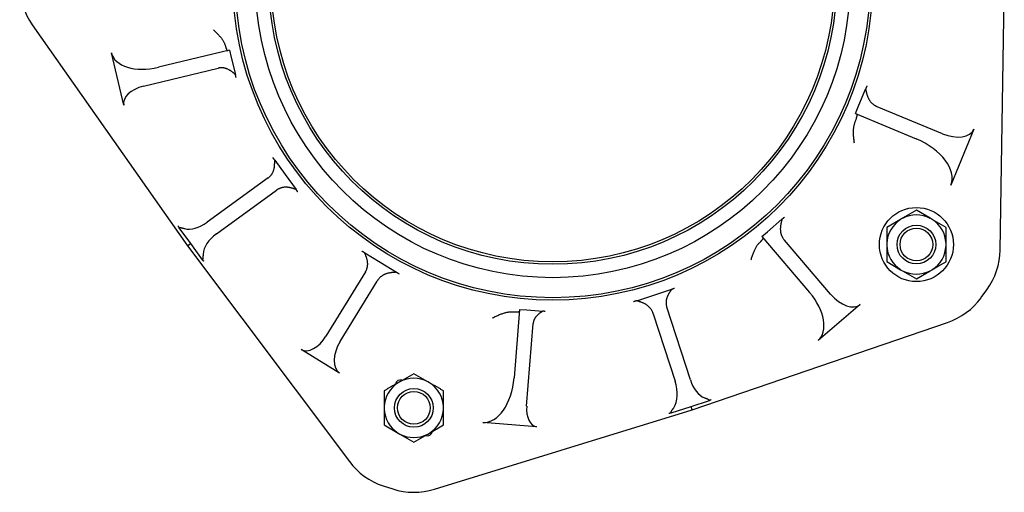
# Model space of a CAD drawing. Header units: millimetres. Extents: x -65 to 4199, y -78 to 1087.
# Tile 1 of 11: x -65 to 333, y 174 to 365. Entities that reach past the tile are written whole.
import ezdxf

# ---------------------------------------------------------------- set-up
doc = ezdxf.new("R2010")
doc.units = ezdxf.units.MM
doc.layers.add('DETAIL', color=2, linetype='Continuous')

msp = doc.modelspace()

# ---------------------------------------------------------------- linework, layer by layer
at = {"layer": 'DETAIL'}
for p, q in [((331.7, 271.9), (333.4, 381.14)), ((-60.2, 363.03), (2.63, 273.66)), ((-23.12, 330.62), (-28.18, 351.7)), ((19.68, 352.8), (-9.15, 345.88)), ((19.68, 352.8), (20.38, 349.89)), ((20.38, 349.89), (22.04, 342.96)), ((-15.21, 338.26), (15.05, 345.52)), ((274.24, 329.91), (277.21, 337.09)), ((273.09, 327.13), (274.24, 329.91)), ((273.09, 327.13), (297.66, 316.96)), ((308.39, 319.01), (281.96, 329.95)), ((321.11, 320.79), (311.77, 298.23)), ((37.98, 308.33), (42.25, 302.45)), ((35.3, 301.11), (10.58, 283.15)), ((42.25, 302.45), (46.61, 296.45)), ((14.39, 278.5), (38.66, 296.13)), ((297.81, 288), (292.19, 284.76)), ((303.42, 284.76), (297.81, 288)), ((237.5, 279.34), (243.37, 284.36)), ((291.43, 284.32), (285.81, 281.08)), ((292.19, 284.76), (291.43, 284.32)), ((304.18, 284.32), (303.42, 284.76)), ((309.8, 281.08), (304.18, 284.32)), ((-0.81, 280.91), (3.82, 274.53)), ((235.22, 277.39), (237.5, 279.34)), ((285.81, 281.08), (285.81, 274.59)), ((309.8, 274.59), (309.8, 281.08)), ((235.22, 277.39), (254.58, 254.72)), ((263.06, 254.03), (244.36, 275.92)), ((2.63, 273.66), (3.82, 274.53)), ((2.63, 273.66), (68.21, 186.29)), ((3.82, 274.53), (8.56, 268)), ((285.81, 274.59), (285.81, 273.71)), ((285.81, 273.71), (285.81, 267.23)), ((309.8, 273.71), (309.8, 274.59)), ((309.8, 267.23), (309.8, 273.71)), ((74.41, 270.79), (80.61, 266.99)), ((285.81, 267.23), (291.43, 263.98)), ((80.61, 266.99), (87.22, 262.94)), ((291.43, 263.98), (292.19, 263.55)), ((292.19, 263.55), (297.81, 260.3)), ((297.81, 260.3), (303.42, 263.55)), ((303.42, 263.55), (304.18, 263.98)), ((74.7, 263.09), (58.73, 237.04)), ((64.48, 234.93), (79.45, 259.37)), ((191.92, 253.82), (198.75, 256.03)), ((324, 252.65), (326.36, 255.88)), ((184.54, 251.42), (191.92, 253.82)), ((137.06, 247.91), (134.88, 220.22)), ((137.06, 247.91), (140.05, 247.68)), ((140.05, 247.68), (146.52, 247.17)), ((206.27, 219.36), (196.72, 248.78)), ((275.07, 249.89), (258, 235.31)), ((191.27, 246.13), (200.12, 218.9)), ((139.99, 208.71), (142.62, 242.13)), ((207.06, 207.24), (310.42, 242.61)), ((64.26, 222.13), (48.66, 231.69)), ((94.31, 221.88), (88.69, 218.64)), ((99.93, 218.64), (94.31, 221.88)), ((86.77, 217.53), (86.9, 217.93)), ((88.69, 218.64), (87.93, 218.2)), ((89.42, 219.21), (89.59, 219.16)), ((100.69, 218.2), (99.93, 218.64)), ((82.31, 214.96), (82.31, 208.47)), ((106.3, 208.47), (106.3, 214.96)), ((82.31, 208.47), (82.31, 207.59)), ((82.31, 207.59), (82.31, 201.11)), ((106.3, 207.59), (106.3, 208.47)), ((106.3, 201.11), (106.3, 207.59)), ((198.51, 206.01), (206.6, 208.64)), ((206.6, 208.64), (213.98, 211.04)), ((207.06, 207.24), (206.6, 208.64)), ((102.64, 175.1), (207.06, 207.24)), ((82.31, 201.11), (87.93, 197.86)), ((100.69, 197.86), (106.3, 201.11)), ((144.04, 200.42), (122.22, 202.14)), ((87.93, 197.86), (88.69, 197.43)), ((88.69, 197.43), (94.31, 194.18)), ((94.31, 194.18), (99.93, 197.43)), ((99.21, 196.88), (99.06, 196.93)), ((99.93, 197.43), (100.69, 197.86)), ((101.85, 198.54), (101.73, 198.16)), ((81.95, 176.47), (85.76, 175.23))]:
    msp.add_line(p, q, dxfattribs=at)
at = {"layer": 'DETAIL', "flags": 128}
for points in [[(13.18, 361.06), (13.47, 360.8), (13.75, 360.54), (14.03, 360.27), (14.29, 360.01), (14.56, 359.74), (14.81, 359.48), (15.06, 359.21), (15.3, 358.95), (15.53, 358.68), (15.75, 358.42), (15.97, 358.16), (16.18, 357.9), (16.38, 357.64), (16.56, 357.38), (16.74, 357.12), (16.91, 356.87), (17.07, 356.61), (17.22, 356.36), (17.36, 356.11), (17.48, 355.86), (17.6, 355.62), (17.7, 355.38), (17.79, 355.14), (17.86, 354.9)], [(17.86, 354.9), (17.92, 354.71), (17.98, 354.52), (18.03, 354.34), (18.09, 354.17), (18.14, 354.01), (18.19, 353.85), (18.24, 353.71), (18.29, 353.58), (18.33, 353.45), (18.38, 353.34), (18.42, 353.23), (18.47, 353.13), (18.51, 353.04), (18.55, 352.96), (18.58, 352.89), (18.62, 352.82), (18.65, 352.77), (18.68, 352.72), (18.72, 352.68), (18.74, 352.65), (18.77, 352.62), (18.8, 352.61), (18.82, 352.6), (18.84, 352.6)], [(18.77, 345.21), (18.62, 345.27), (18.47, 345.33), (18.32, 345.38), (18.16, 345.43), (18.01, 345.47), (17.85, 345.51), (17.7, 345.55), (17.54, 345.58), (17.38, 345.61), (17.23, 345.63), (17.07, 345.65), (16.91, 345.67), (16.75, 345.68), (16.6, 345.68), (16.44, 345.68), (16.28, 345.68), (16.13, 345.68), (15.97, 345.67), (15.81, 345.65), (15.66, 345.63), (15.5, 345.61), (15.35, 345.58), (15.2, 345.55), (15.05, 345.52)], [(22.04, 342.96), (21.95, 343.03), (21.86, 343.11), (21.76, 343.19), (21.66, 343.28), (21.55, 343.37), (21.45, 343.46), (21.33, 343.55), (21.22, 343.65), (21.1, 343.74), (20.97, 343.84), (20.85, 343.94), (20.72, 344.04), (20.58, 344.14), (20.44, 344.24), (20.3, 344.34), (20.16, 344.44), (20.01, 344.54), (19.85, 344.64), (19.69, 344.74), (19.52, 344.84), (19.34, 344.93), (19.16, 345.03), (18.97, 345.12), (18.77, 345.21)], [(22.31, 341.81), (22.3, 341.85), (22.29, 341.88), (22.28, 341.92), (22.27, 341.96), (22.26, 342), (22.25, 342.04), (22.24, 342.08), (22.23, 342.13), (22.22, 342.17), (22.21, 342.22), (22.2, 342.26), (22.19, 342.31), (22.18, 342.36), (22.17, 342.41), (22.16, 342.46), (22.14, 342.51), (22.13, 342.56), (22.12, 342.62), (22.11, 342.67), (22.1, 342.73), (22.08, 342.78), (22.07, 342.84), (22.06, 342.9), (22.04, 342.96)], [(277.75, 338.36), (277.74, 338.32), (277.72, 338.28), (277.7, 338.24), (277.69, 338.2), (277.67, 338.15), (277.65, 338.11), (277.63, 338.06), (277.61, 338.02), (277.59, 337.97), (277.57, 337.92), (277.55, 337.87), (277.53, 337.81), (277.5, 337.76), (277.48, 337.71), (277.45, 337.65), (277.43, 337.59), (277.41, 337.53), (277.38, 337.47), (277.35, 337.41), (277.33, 337.35), (277.3, 337.29), (277.27, 337.22), (277.24, 337.16), (277.21, 337.09)], [(277.21, 337.09), (277.24, 336.97), (277.27, 336.85), (277.3, 336.72), (277.33, 336.58), (277.37, 336.44), (277.4, 336.3), (277.44, 336.15), (277.47, 335.99), (277.51, 335.84), (277.55, 335.68), (277.59, 335.51), (277.64, 335.35), (277.69, 335.18), (277.74, 335), (277.79, 334.83), (277.85, 334.65), (277.91, 334.47), (277.97, 334.29), (278.04, 334.11), (278.11, 333.93), (278.18, 333.75), (278.27, 333.56), (278.36, 333.37), (278.46, 333.17)], [(278.46, 333.17), (278.56, 332.98), (278.66, 332.8), (278.77, 332.63), (278.88, 332.45), (279, 332.28), (279.12, 332.12), (279.25, 331.96), (279.38, 331.8), (279.52, 331.65), (279.66, 331.51), (279.8, 331.37), (279.95, 331.23), (280.1, 331.09), (280.25, 330.97), (280.41, 330.84), (280.57, 330.72), (280.74, 330.61), (280.9, 330.5), (281.07, 330.4), (281.25, 330.3), (281.42, 330.2), (281.6, 330.12), (281.78, 330.03), (281.96, 329.95)], [(272.72, 315.2), (272.66, 315.61), (272.6, 316.02), (272.55, 316.43), (272.5, 316.83), (272.46, 317.23), (272.43, 317.63), (272.4, 318.02), (272.38, 318.41), (272.36, 318.79), (272.35, 319.17), (272.35, 319.53), (272.35, 319.9), (272.36, 320.25), (272.37, 320.6), (272.4, 320.94), (272.43, 321.26), (272.47, 321.58), (272.51, 321.89), (272.56, 322.19), (272.62, 322.47), (272.69, 322.75), (272.76, 323.01), (272.84, 323.27), (272.93, 323.51)], [(272.93, 323.51), (273.03, 323.78), (273.12, 324.04), (273.21, 324.28), (273.29, 324.51), (273.37, 324.73), (273.44, 324.94), (273.5, 325.14), (273.56, 325.33), (273.61, 325.51), (273.66, 325.67), (273.7, 325.83), (273.73, 325.97), (273.76, 326.1), (273.79, 326.22), (273.81, 326.33), (273.82, 326.43), (273.83, 326.52), (273.84, 326.6), (273.84, 326.67), (273.83, 326.73), (273.82, 326.78), (273.81, 326.81), (273.79, 326.84), (273.77, 326.85)], [(37.98, 308.33), (37.93, 308.38), (37.89, 308.44), (37.86, 308.49), (37.82, 308.54), (37.78, 308.59), (37.74, 308.64), (37.71, 308.69), (37.67, 308.73), (37.64, 308.78), (37.61, 308.82), (37.57, 308.87), (37.54, 308.91), (37.51, 308.95), (37.48, 308.99), (37.46, 309.02), (37.43, 309.06), (37.4, 309.1), (37.38, 309.13), (37.35, 309.16), (37.33, 309.2), (37.31, 309.23), (37.29, 309.26), (37.27, 309.28), (37.25, 309.31)], [(37.59, 304.34), (37.65, 304.56), (37.7, 304.76), (37.74, 304.97), (37.78, 305.16), (37.82, 305.35), (37.84, 305.54), (37.87, 305.72), (37.89, 305.9), (37.91, 306.08), (37.92, 306.25), (37.93, 306.42), (37.94, 306.59), (37.95, 306.76), (37.96, 306.93), (37.96, 307.09), (37.97, 307.24), (37.97, 307.39), (37.97, 307.54), (37.97, 307.69), (37.97, 307.83), (37.97, 307.96), (37.97, 308.09), (37.97, 308.21), (37.98, 308.33)], [(35.3, 301.11), (35.43, 301.21), (35.56, 301.31), (35.69, 301.42), (35.81, 301.52), (35.93, 301.64), (36.05, 301.75), (36.17, 301.87), (36.28, 302), (36.39, 302.12), (36.5, 302.25), (36.6, 302.38), (36.7, 302.52), (36.79, 302.66), (36.89, 302.8), (36.98, 302.94), (37.06, 303.09), (37.14, 303.23), (37.22, 303.39), (37.29, 303.54), (37.36, 303.7), (37.42, 303.86), (37.48, 304.02), (37.54, 304.18), (37.59, 304.34)], [(42.67, 297.35), (42.49, 297.36), (42.31, 297.36), (42.12, 297.35), (41.94, 297.34), (41.76, 297.32), (41.58, 297.3), (41.41, 297.28), (41.23, 297.25), (41.05, 297.21), (40.88, 297.17), (40.71, 297.12), (40.54, 297.07), (40.37, 297.02), (40.2, 296.96), (40.04, 296.9), (39.88, 296.83), (39.71, 296.76), (39.56, 296.68), (39.4, 296.6), (39.25, 296.51), (39.1, 296.42), (38.95, 296.33), (38.8, 296.23), (38.66, 296.13)], [(46.61, 296.45), (46.49, 296.48), (46.37, 296.52), (46.25, 296.56), (46.12, 296.6), (45.98, 296.65), (45.84, 296.69), (45.7, 296.74), (45.55, 296.79), (45.4, 296.83), (45.24, 296.88), (45.08, 296.93), (44.92, 296.97), (44.75, 297.02), (44.58, 297.06), (44.41, 297.1), (44.23, 297.14), (44.05, 297.18), (43.87, 297.21), (43.68, 297.24), (43.49, 297.27), (43.3, 297.3), (43.1, 297.32), (42.89, 297.34), (42.67, 297.35)], [(47.34, 295.42), (47.32, 295.45), (47.29, 295.48), (47.27, 295.52), (47.24, 295.55), (47.22, 295.59), (47.19, 295.62), (47.16, 295.66), (47.14, 295.7), (47.11, 295.74), (47.08, 295.78), (47.05, 295.82), (47.02, 295.86), (46.99, 295.91), (46.96, 295.95), (46.93, 296), (46.89, 296.04), (46.86, 296.09), (46.82, 296.14), (46.79, 296.19), (46.76, 296.24), (46.72, 296.29), (46.68, 296.34), (46.65, 296.39), (46.61, 296.45)], [(243.37, 284.36), (243.35, 284.24), (243.32, 284.11), (243.28, 283.98), (243.25, 283.85), (243.22, 283.71), (243.18, 283.56), (243.14, 283.41), (243.11, 283.26), (243.07, 283.1), (243.03, 282.94), (243, 282.78), (242.96, 282.61), (242.93, 282.43), (242.9, 282.26), (242.86, 282.08), (242.84, 281.9), (242.81, 281.71), (242.78, 281.52), (242.76, 281.33), (242.75, 281.14), (242.73, 280.94), (242.72, 280.74), (242.71, 280.53), (242.71, 280.31)], [(244.42, 285.23), (244.39, 285.2), (244.35, 285.18), (244.32, 285.15), (244.29, 285.12), (244.25, 285.09), (244.21, 285.06), (244.18, 285.02), (244.14, 284.99), (244.1, 284.96), (244.06, 284.92), (244.01, 284.89), (243.97, 284.85), (243.93, 284.82), (243.88, 284.78), (243.84, 284.74), (243.79, 284.7), (243.74, 284.66), (243.69, 284.62), (243.64, 284.58), (243.59, 284.54), (243.54, 284.49), (243.48, 284.45), (243.43, 284.4), (243.37, 284.36)], [(-1.21, 281.68), (-1.19, 281.65), (-1.17, 281.62), (-1.15, 281.59), (-1.13, 281.56), (-1.11, 281.53), (-1.09, 281.5), (-1.07, 281.47), (-1.05, 281.44), (-1.03, 281.4), (-1.02, 281.37), (-1, 281.34), (-0.98, 281.31), (-0.97, 281.28), (-0.95, 281.24), (-0.94, 281.21), (-0.92, 281.18), (-0.91, 281.14), (-0.89, 281.11), (-0.88, 281.08), (-0.86, 281.04), (-0.85, 281.01), (-0.84, 280.97), (-0.82, 280.94), (-0.81, 280.91)], [(-0.81, 280.91), (-0.78, 280.95), (-0.73, 280.98), (-0.69, 281.01), (-0.64, 281.03), (-0.58, 281.04), (-0.52, 281.05), (-0.46, 281.06), (-0.39, 281.06), (-0.32, 281.05), (-0.24, 281.04), (-0.16, 281.03), (-0.06, 281.01), (0.03, 280.99), (0.14, 280.97), (0.25, 280.94), (0.36, 280.91), (0.48, 280.88), (0.61, 280.84), (0.74, 280.8), (0.87, 280.77), (1.01, 280.73), (1.16, 280.68), (1.31, 280.64), (1.46, 280.6)], [(242.71, 280.31), (242.72, 280.1), (242.73, 279.9), (242.74, 279.69), (242.77, 279.49), (242.8, 279.29), (242.83, 279.09), (242.87, 278.9), (242.92, 278.7), (242.97, 278.51), (243.03, 278.32), (243.09, 278.13), (243.16, 277.94), (243.23, 277.76), (243.31, 277.58), (243.4, 277.4), (243.48, 277.22), (243.58, 277.05), (243.68, 276.88), (243.78, 276.71), (243.89, 276.55), (244, 276.39), (244.11, 276.23), (244.23, 276.08), (244.36, 275.92)], [(234.21, 274.85), (234.36, 274.99), (234.49, 275.12), (234.63, 275.25), (234.75, 275.37), (234.87, 275.49), (234.98, 275.6), (235.08, 275.71), (235.18, 275.81), (235.26, 275.91), (235.34, 276), (235.42, 276.08), (235.49, 276.17), (235.55, 276.24), (235.6, 276.31), (235.65, 276.38), (235.69, 276.44), (235.72, 276.49), (235.75, 276.54), (235.77, 276.59), (235.79, 276.63), (235.79, 276.66), (235.8, 276.69), (235.79, 276.71), (235.78, 276.73)], [(74.41, 270.79), (74.35, 270.83), (74.29, 270.86), (74.23, 270.89), (74.18, 270.92), (74.13, 270.96), (74.07, 270.99), (74.02, 271.02), (73.97, 271.05), (73.92, 271.08), (73.88, 271.1), (73.83, 271.13), (73.79, 271.16), (73.74, 271.18), (73.7, 271.21), (73.66, 271.23), (73.62, 271.26), (73.58, 271.28), (73.55, 271.3), (73.51, 271.32), (73.48, 271.34), (73.45, 271.36), (73.42, 271.38), (73.39, 271.4), (73.36, 271.42)], [(230.88, 267.9), (230.98, 268.28), (231.09, 268.65), (231.2, 269.01), (231.31, 269.37), (231.43, 269.72), (231.54, 270.07), (231.67, 270.41), (231.79, 270.74), (231.92, 271.07), (232.05, 271.39), (232.19, 271.7), (232.32, 272), (232.46, 272.29), (232.61, 272.58), (232.75, 272.85), (232.9, 273.12), (233.06, 273.38), (233.21, 273.62), (233.37, 273.86), (233.53, 274.08), (233.7, 274.29), (233.86, 274.49), (234.03, 274.68), (234.21, 274.85)], [(8.96, 270.28), (8.96, 270.12), (8.95, 269.97), (8.95, 269.82), (8.94, 269.67), (8.94, 269.53), (8.93, 269.39), (8.93, 269.26), (8.93, 269.14), (8.92, 269.02), (8.91, 268.91), (8.9, 268.8), (8.89, 268.7), (8.88, 268.6), (8.87, 268.51), (8.85, 268.43), (8.84, 268.36), (8.82, 268.29), (8.79, 268.23), (8.76, 268.18), (8.73, 268.13), (8.7, 268.09), (8.66, 268.06), (8.61, 268.03), (8.56, 268)], [(8.56, 268), (8.59, 267.98), (8.63, 267.95), (8.66, 267.93), (8.69, 267.9), (8.72, 267.87), (8.75, 267.85), (8.78, 267.82), (8.81, 267.79), (8.84, 267.77), (8.87, 267.74), (8.89, 267.72), (8.92, 267.69), (8.95, 267.66), (8.97, 267.64), (9, 267.61), (9.02, 267.58), (9.04, 267.56), (9.07, 267.53), (9.09, 267.5), (9.11, 267.48), (9.13, 267.45), (9.15, 267.42), (9.18, 267.4), (9.2, 267.37)], [(75.58, 266.96), (75.55, 267.18), (75.52, 267.39), (75.48, 267.59), (75.44, 267.79), (75.4, 267.98), (75.35, 268.16), (75.31, 268.34), (75.26, 268.51), (75.21, 268.68), (75.15, 268.85), (75.1, 269.01), (75.04, 269.17), (74.98, 269.33), (74.93, 269.49), (74.87, 269.64), (74.81, 269.78), (74.76, 269.92), (74.7, 270.06), (74.65, 270.19), (74.6, 270.32), (74.54, 270.45), (74.5, 270.57), (74.45, 270.68), (74.41, 270.79)], [(304.18, 263.98), (304.41, 264.11), (304.63, 264.24), (304.86, 264.37), (305.08, 264.5), (305.3, 264.63), (305.53, 264.76), (305.75, 264.89), (305.98, 265.02), (306.2, 265.15), (306.43, 265.28), (306.66, 265.41), (306.89, 265.55), (307.12, 265.68), (307.35, 265.81), (307.59, 265.95), (307.82, 266.09), (308.06, 266.22), (308.3, 266.36), (308.54, 266.5), (308.79, 266.64), (309.04, 266.79), (309.29, 266.93), (309.54, 267.08), (309.8, 267.23)], [(74.7, 263.09), (74.78, 263.24), (74.86, 263.38), (74.94, 263.53), (75.01, 263.68), (75.08, 263.83), (75.15, 263.98), (75.21, 264.13), (75.27, 264.29), (75.32, 264.45), (75.37, 264.61), (75.41, 264.77), (75.45, 264.93), (75.49, 265.1), (75.52, 265.26), (75.55, 265.43), (75.57, 265.59), (75.59, 265.76), (75.6, 265.93), (75.61, 266.1), (75.61, 266.27), (75.61, 266.44), (75.6, 266.62), (75.59, 266.79), (75.58, 266.96)], [(83.16, 262.32), (82.96, 262.25), (82.77, 262.18), (82.58, 262.1), (82.39, 262.01), (82.21, 261.92), (82.03, 261.83), (81.85, 261.73), (81.68, 261.62), (81.51, 261.51), (81.34, 261.4), (81.18, 261.28), (81.02, 261.15), (80.87, 261.02), (80.72, 260.89), (80.57, 260.76), (80.43, 260.62), (80.29, 260.47), (80.16, 260.33), (80.03, 260.17), (79.9, 260.02), (79.78, 259.86), (79.67, 259.7), (79.56, 259.54), (79.45, 259.37)], [(87.22, 262.94), (87.1, 262.93), (86.97, 262.92), (86.84, 262.91), (86.7, 262.9), (86.56, 262.88), (86.41, 262.87), (86.26, 262.86), (86.1, 262.85), (85.94, 262.84), (85.77, 262.82), (85.61, 262.81), (85.43, 262.79), (85.26, 262.77), (85.08, 262.74), (84.9, 262.72), (84.72, 262.69), (84.53, 262.66), (84.34, 262.62), (84.16, 262.59), (83.97, 262.54), (83.77, 262.5), (83.57, 262.44), (83.37, 262.38), (83.16, 262.32)], [(88.39, 262.21), (88.35, 262.23), (88.31, 262.25), (88.28, 262.27), (88.24, 262.3), (88.2, 262.32), (88.16, 262.35), (88.12, 262.37), (88.07, 262.4), (88.03, 262.43), (87.98, 262.46), (87.94, 262.49), (87.89, 262.52), (87.84, 262.55), (87.79, 262.58), (87.74, 262.61), (87.68, 262.64), (87.63, 262.68), (87.58, 262.71), (87.52, 262.75), (87.46, 262.78), (87.4, 262.82), (87.34, 262.86), (87.28, 262.9), (87.22, 262.94)], [(198.75, 256.03), (198.68, 255.94), (198.61, 255.84), (198.53, 255.73), (198.45, 255.62), (198.37, 255.51), (198.29, 255.39), (198.2, 255.27), (198.12, 255.15), (198.03, 255.02), (197.94, 254.89), (197.85, 254.75), (197.76, 254.61), (197.67, 254.47), (197.58, 254.32), (197.49, 254.18), (197.4, 254.02), (197.31, 253.86), (197.23, 253.7), (197.14, 253.53), (197.06, 253.36), (196.97, 253.17), (196.89, 252.98), (196.82, 252.79), (196.74, 252.59)], [(199.88, 256.39), (199.85, 256.38), (199.81, 256.37), (199.77, 256.35), (199.73, 256.34), (199.69, 256.33), (199.65, 256.31), (199.61, 256.3), (199.57, 256.29), (199.52, 256.27), (199.48, 256.26), (199.43, 256.25), (199.38, 256.23), (199.34, 256.22), (199.29, 256.2), (199.24, 256.18), (199.19, 256.17), (199.13, 256.15), (199.08, 256.14), (199.03, 256.12), (198.97, 256.1), (198.92, 256.09), (198.86, 256.07), (198.8, 256.05), (198.75, 256.03)], [(184.54, 251.42), (184.47, 251.39), (184.41, 251.37), (184.34, 251.35), (184.27, 251.33), (184.21, 251.3), (184.14, 251.28), (184.08, 251.26), (184.02, 251.24), (183.96, 251.22), (183.9, 251.2), (183.85, 251.18), (183.79, 251.16), (183.74, 251.14), (183.69, 251.13), (183.64, 251.11), (183.59, 251.09), (183.54, 251.08), (183.49, 251.06), (183.44, 251.05), (183.4, 251.03), (183.36, 251.02), (183.31, 251), (183.27, 250.99), (183.23, 250.98)], [(188.35, 249.87), (188.15, 249.98), (187.97, 250.09), (187.78, 250.19), (187.6, 250.28), (187.43, 250.36), (187.25, 250.44), (187.08, 250.52), (186.91, 250.6), (186.74, 250.67), (186.57, 250.73), (186.4, 250.8), (186.23, 250.86), (186.07, 250.91), (185.91, 250.97), (185.75, 251.02), (185.6, 251.07), (185.45, 251.12), (185.31, 251.17), (185.17, 251.21), (185.03, 251.26), (184.9, 251.3), (184.77, 251.34), (184.65, 251.38), (184.54, 251.42)], [(196.74, 252.59), (196.69, 252.43), (196.64, 252.27), (196.6, 252.11), (196.56, 251.95), (196.53, 251.79), (196.5, 251.63), (196.48, 251.47), (196.46, 251.31), (196.44, 251.15), (196.43, 250.99), (196.42, 250.82), (196.42, 250.66), (196.42, 250.5), (196.43, 250.34), (196.44, 250.18), (196.45, 250.02), (196.47, 249.86), (196.49, 249.7), (196.52, 249.55), (196.55, 249.39), (196.59, 249.24), (196.62, 249.08), (196.67, 248.93), (196.72, 248.78)], [(191.27, 246.13), (191.2, 246.31), (191.13, 246.5), (191.06, 246.68), (190.98, 246.87), (190.89, 247.05), (190.8, 247.22), (190.71, 247.4), (190.61, 247.57), (190.5, 247.74), (190.39, 247.91), (190.28, 248.07), (190.16, 248.23), (190.03, 248.39), (189.9, 248.54), (189.77, 248.69), (189.63, 248.84), (189.48, 248.98), (189.33, 249.12), (189.18, 249.26), (189.02, 249.39), (188.86, 249.52), (188.69, 249.64), (188.52, 249.75), (188.35, 249.87)], [(126.21, 244.46), (126.57, 244.64), (126.92, 244.83), (127.27, 245), (127.63, 245.17), (127.98, 245.33), (128.32, 245.49), (128.67, 245.64), (129.01, 245.78), (129.35, 245.91), (129.69, 246.04), (130.02, 246.16), (130.35, 246.27), (130.67, 246.38), (130.99, 246.47), (131.31, 246.56), (131.62, 246.64), (131.93, 246.71), (132.24, 246.77), (132.53, 246.81), (132.83, 246.85), (133.11, 246.88), (133.4, 246.9), (133.67, 246.91), (133.93, 246.9)], [(133.93, 246.9), (134.19, 246.89), (134.43, 246.88), (134.66, 246.88), (134.88, 246.87), (135.09, 246.87), (135.29, 246.87), (135.47, 246.87), (135.65, 246.88), (135.81, 246.88), (135.97, 246.89), (136.11, 246.9), (136.24, 246.91), (136.36, 246.92), (136.47, 246.93), (136.57, 246.95), (136.66, 246.96), (136.74, 246.98), (136.8, 247), (136.86, 247.02), (136.91, 247.04), (136.95, 247.06), (136.97, 247.08), (136.99, 247.11), (137, 247.13)], [(143.6, 244.73), (143.53, 244.63), (143.46, 244.53), (143.4, 244.43), (143.33, 244.33), (143.27, 244.23), (143.21, 244.13), (143.16, 244.02), (143.11, 243.92), (143.06, 243.81), (143.01, 243.7), (142.96, 243.6), (142.92, 243.49), (142.88, 243.38), (142.85, 243.27), (142.81, 243.16), (142.78, 243.04), (142.75, 242.93), (142.73, 242.82), (142.7, 242.71), (142.68, 242.59), (142.66, 242.48), (142.65, 242.36), (142.63, 242.25), (142.62, 242.13)], [(146.52, 247.17), (146.42, 247.1), (146.32, 247.04), (146.21, 246.97), (146.1, 246.9), (145.99, 246.82), (145.87, 246.74), (145.75, 246.66), (145.62, 246.58), (145.5, 246.49), (145.37, 246.4), (145.24, 246.31), (145.11, 246.21), (144.98, 246.11), (144.85, 246), (144.72, 245.89), (144.59, 245.78), (144.46, 245.66), (144.33, 245.54), (144.2, 245.42), (144.07, 245.29), (143.95, 245.16), (143.83, 245.02), (143.71, 244.88), (143.6, 244.73)], [(147.5, 247.08), (147.47, 247.08), (147.44, 247.09), (147.41, 247.09), (147.38, 247.09), (147.34, 247.09), (147.31, 247.1), (147.27, 247.1), (147.23, 247.1), (147.2, 247.11), (147.16, 247.11), (147.12, 247.11), (147.08, 247.12), (147.04, 247.12), (146.99, 247.12), (146.95, 247.13), (146.91, 247.13), (146.86, 247.14), (146.81, 247.14), (146.77, 247.14), (146.72, 247.15), (146.67, 247.15), (146.62, 247.16), (146.57, 247.16), (146.52, 247.17)], [(87.93, 218.2), (87.71, 218.07), (87.48, 217.94), (87.26, 217.81), (87.04, 217.68), (86.81, 217.55), (86.59, 217.42), (86.36, 217.29), (86.14, 217.16), (85.91, 217.03), (85.68, 216.9), (85.45, 216.77), (85.23, 216.64), (84.99, 216.5), (84.76, 216.37), (84.53, 216.23), (84.29, 216.1), (84.05, 215.96), (83.81, 215.82), (83.57, 215.68), (83.32, 215.54), (83.08, 215.4), (82.83, 215.25), (82.57, 215.11), (82.31, 214.96)], [(106.3, 214.96), (106.05, 215.11), (105.79, 215.25), (105.54, 215.4), (105.29, 215.54), (105.05, 215.68), (104.81, 215.82), (104.56, 215.96), (104.33, 216.1), (104.09, 216.23), (103.86, 216.37), (103.62, 216.5), (103.39, 216.64), (103.16, 216.77), (102.94, 216.9), (102.71, 217.03), (102.48, 217.16), (102.26, 217.29), (102.03, 217.42), (101.81, 217.55), (101.58, 217.68), (101.36, 217.81), (101.13, 217.94), (100.91, 218.07), (100.69, 218.2)], [(211.98, 212.13), (212.13, 212.08), (212.27, 212.02), (212.4, 211.97), (212.54, 211.92), (212.67, 211.87), (212.79, 211.83), (212.91, 211.78), (213.03, 211.74), (213.14, 211.69), (213.24, 211.65), (213.34, 211.61), (213.43, 211.57), (213.52, 211.53), (213.6, 211.49), (213.67, 211.45), (213.73, 211.41), (213.79, 211.37), (213.84, 211.33), (213.88, 211.28), (213.91, 211.24), (213.94, 211.19), (213.96, 211.15), (213.98, 211.09), (213.98, 211.04)], [(213.98, 211.04), (214.02, 211.06), (214.05, 211.08), (214.08, 211.11), (214.11, 211.13), (214.15, 211.15), (214.18, 211.17), (214.21, 211.19), (214.24, 211.2), (214.28, 211.22), (214.31, 211.24), (214.34, 211.26), (214.37, 211.27), (214.4, 211.29), (214.44, 211.3), (214.47, 211.32), (214.5, 211.33), (214.53, 211.35), (214.56, 211.36), (214.59, 211.37), (214.62, 211.38), (214.65, 211.4), (214.68, 211.41), (214.71, 211.42), (214.74, 211.43)], [(198.51, 206.01), (198.48, 206.06), (198.46, 206.11), (198.45, 206.17), (198.44, 206.22), (198.45, 206.28), (198.46, 206.34), (198.47, 206.4), (198.5, 206.47), (198.52, 206.54), (198.56, 206.61), (198.6, 206.69), (198.65, 206.77), (198.7, 206.86), (198.76, 206.95), (198.82, 207.05), (198.89, 207.15), (198.97, 207.25), (199.04, 207.36), (199.12, 207.48), (199.21, 207.6), (199.3, 207.72), (199.39, 207.85), (199.48, 207.98), (199.57, 208.12)], [(197.56, 205.86), (197.6, 205.87), (197.64, 205.88), (197.68, 205.89), (197.72, 205.9), (197.75, 205.91), (197.79, 205.92), (197.83, 205.93), (197.87, 205.94), (197.91, 205.95), (197.95, 205.95), (197.99, 205.96), (198.03, 205.97), (198.07, 205.97), (198.11, 205.98), (198.15, 205.98), (198.19, 205.99), (198.23, 205.99), (198.27, 206), (198.31, 206), (198.35, 206), (198.39, 206.01), (198.43, 206.01), (198.47, 206.01), (198.51, 206.01)]]:
    msp.add_lwpolyline(points, dxfattribs=at)
at = {"layer": 'DETAIL'}
for centre, radius in [((150.55, 381.14), 129.5), ((150.55, 381.14), 128.5), ((150.55, 381.14), 120.4), ((150.55, 381.14), 115), ((150.55, 381.14), 114), ((297.81, 274.15), 15), ((297.81, 274.15), 7.85), ((297.81, 274.15), 6.63), ((94.31, 208.03), 7.85), ((94.31, 208.03), 6.63)]:
    msp.add_circle(centre, radius, dxfattribs=at)
for centre, radius, start, end in [((-37.3, 379.14), 28, 180, 215.1063), ((297.81, 274.15), 12, 122.0956, 177.9044), ((297.81, 274.15), 12, 62.0956, 117.9044), ((297.81, 274.15), 12, 2.0956, 57.9044), ((297.81, 274.15), 12, 182.0956, 237.9044), ((297.81, 274.15), 12, 302.0956, 357.9044), ((303.7, 272.34), 28, 324, 359.1063), ((297.81, 274.15), 12, 242.0956, 297.9044), ((301.35, 269.1), 28, 288.8937, 324), ((88.8, 217.31), 2, 72, 162), ((94.31, 208.03), 12, 62.0956, 117.9044), ((94.31, 208.03), 12, 122.0956, 177.9044), ((94.31, 208.03), 12, 2.0956, 57.9044), ((94.31, 208.03), 12, 182.0956, 237.9044), ((94.31, 208.03), 12, 302.0956, 357.9044), ((94.31, 208.03), 12, 242.0956, 297.9044), ((99.83, 198.78), 2, 252, 342), ((90.6, 203.1), 28, 216.8937, 252), ((94.41, 201.86), 28, 252, 287.1063)]:
    msp.add_arc(centre, radius, start, end, dxfattribs=at)
for centre, major_axis, start_param, end_param in [((-11.51, 355.7), (-16.67, -4), 0, 1.570796), ((-13.91, 332.83), (-9.21, -2.21), 4.712389, 6.283185), ((310.89, 325.03), (10.23, -4.24), 4.712389, 6.283185), ((293.1, 305.96), (18.66, -7.73), 0, 1.570796), ((7.18, 287.83), (-7.95, -5.78), 0.444504, 1.570796), ((17.92, 273.65), (-8.24, -5.99), 4.712389, 5.845897), ((246.98, 248.22), (11.03, -12.91), 0, 1.570796), ((267.96, 258.22), (7.11, -8.33), 4.712389, 6.283185), ((53.8, 240.07), (-5.14, -8.38), 0, 1.570796), ((70.02, 231.54), (-5.77, -9.41), 4.712389, 6.283185), ((123.71, 221.1), (-1.49, -18.96), 0, 1.570796), ((211.65, 221.11), (2.96, -9.12), 4.712389, 5.833638), ((193.92, 216.88), (3.42, -10.51), 0.421307, 1.570796), ((144.66, 208.34), (-0.62, -7.92), 4.712389, 6.283185)]:
    msp.add_ellipse(centre, major_axis=major_axis, ratio=0.589042, start_param=start_param, end_param=end_param, dxfattribs=at)

doc.saveas('drawing.dxf')
